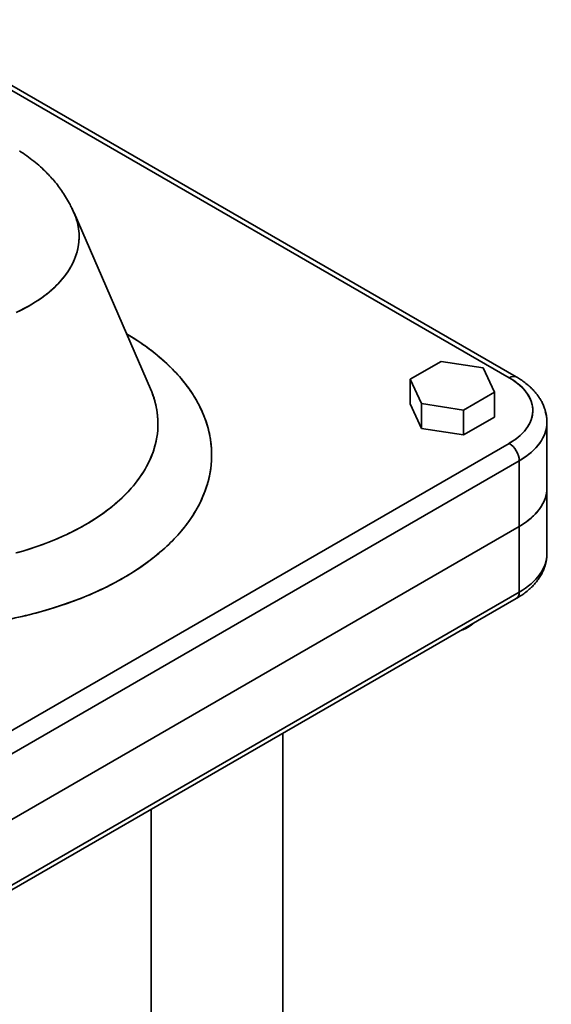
# Model space of a CAD drawing. Header units: inches. Extents: x 4459 to 5646, y 390 to 1656.
# Tile 13 of 13: x 5522 to 5635, y 1435 to 1643. Entities that reach past the tile are written whole.
import ezdxf

# ---------------------------------------------------------------- set-up
doc = ezdxf.new("R2010")
doc.units = ezdxf.units.IN
doc.header["$MEASUREMENT"] = 0

msp = doc.modelspace()

# ---------------------------------------------------------------- linework, layer by layer
at = {"color": 7, "lineweight": 35}
for p, q in [((5495.13, 1642.97), (5625.95, 1567.44)), ((5625.95, 1567.44), (5495.13, 1642.97)), ((5627.45, 1567.59), (5496.63, 1643.12)), ((5533.96, 1602.27), (5550.13, 1565.08)), ((5495.13, 1478.04), (5625.95, 1553.56)), ((5495.13, 1478.04), (5625.95, 1553.56)), ((5497.26, 1474.36), (5628.07, 1549.89)), ((5628.07, 1549.89), (5497.26, 1474.36)), ((5497.26, 1460.48), (5628.07, 1536.01)), ((5628.07, 1536.01), (5497.26, 1460.48)), ((5628.07, 1536.01), (5497.26, 1460.48)), ((5497.26, 1460.48), (5628.07, 1536.01)), ((5628.07, 1522.13), (5497.26, 1446.6)), ((5497.26, 1446.6), (5628.07, 1522.13)), ((5496.63, 1445.23), (5627.45, 1520.75)), ((5578.11, 1418.55), (5578.11, 1492.27)), ((5550.29, 1476.21), (5550.29, 1379.77)), ((5550.29, 1476.21), (5550.29, 1379.77))]:
    msp.add_line(p, q, dxfattribs=at)
at = {"color": 7, "lineweight": 35, "ltscale": 0.188559}
for p, q in [((5611.54, 1570.88), (5605.01, 1567.11)), ((5605.01, 1567.11), (5611.54, 1570.88))]:
    msp.add_line(p, q, dxfattribs=at)
at = {"color": 7, "lineweight": 35, "ltscale": 0.225725}
for p, q in [((5620.46, 1569.5), (5611.54, 1570.88)), ((5611.54, 1570.88), (5620.46, 1569.5))]:
    msp.add_line(p, q, dxfattribs=at)
at = {"color": 7, "lineweight": 35, "ltscale": 0.141983}
for p, q in [((5622.85, 1564.35), (5620.46, 1569.5)), ((5620.46, 1569.5), (5622.85, 1564.35))]:
    msp.add_line(p, q, dxfattribs=at)
at = {"color": 7, "lineweight": 35, "ltscale": 0.141984}
for p, q in [((5605.01, 1567.11), (5607.4, 1561.96)), ((5607.4, 1561.96), (5605.01, 1567.11)), ((5605.01, 1561.88), (5607.4, 1556.73)), ((5605.01, 1561.88), (5607.4, 1556.73))]:
    msp.add_line(p, q, dxfattribs=at)
at = {"color": 7, "lineweight": 35, "ltscale": 0.13064}
for p, q in [((5605.01, 1561.88), (5605.01, 1567.11)), ((5605.01, 1567.11), (5605.01, 1561.88)), ((5622.85, 1559.12), (5622.85, 1564.35)), ((5622.85, 1564.35), (5622.85, 1559.12)), ((5607.4, 1556.73), (5607.4, 1561.96)), ((5607.4, 1561.96), (5607.4, 1556.73)), ((5616.32, 1555.35), (5616.32, 1560.58)), ((5616.32, 1560.58), (5616.32, 1555.35))]:
    msp.add_line(p, q, dxfattribs=at)
at = {"color": 7, "lineweight": 35, "ltscale": 0.188562}
for p, q in [((5616.32, 1560.58), (5622.85, 1564.35)), ((5622.85, 1564.35), (5616.32, 1560.58)), ((5616.32, 1555.35), (5622.85, 1559.12)), ((5616.32, 1555.35), (5622.85, 1559.12))]:
    msp.add_line(p, q, dxfattribs=at)
at = {"color": 7, "lineweight": 35, "ltscale": 0.225722}
for p, q in [((5607.4, 1561.96), (5616.32, 1560.58)), ((5616.32, 1560.58), (5607.4, 1561.96)), ((5607.4, 1556.73), (5616.32, 1555.35)), ((5607.4, 1556.73), (5616.32, 1555.35))]:
    msp.add_line(p, q, dxfattribs=at)
at = {"color": 7, "lineweight": 35, "ltscale": 0.347009}
for p, q in [((5633.93, 1544.17), (5633.93, 1558.05)), ((5628.07, 1522.13), (5628.07, 1536.01)), ((5628.07, 1536.01), (5628.07, 1522.13))]:
    msp.add_line(p, q, dxfattribs=at)
at = {"color": 7, "lineweight": 35, "ltscale": 0.347012}
for p, q in [((5628.07, 1549.89), (5628.07, 1536.01)), ((5628.07, 1536.01), (5628.07, 1549.89)), ((5633.93, 1530.29), (5633.93, 1544.17))]:
    msp.add_line(p, q, dxfattribs=at)
at = {"color": 7, "lineweight": 35, "ltscale": 0.000169}
msp.add_line((5556.25, 1534.59), (5556.25, 1534.58), dxfattribs=at)
at = {"color": 7, "lineweight": 35, "ltscale": 0.020414}
msp.add_line((5617.46, 1514.86), (5616.76, 1514.45), dxfattribs=at)
at = {"color": 7, "lineweight": 35}
for points in [[(5522.41, 1615.37), (5522.8, 1615.13), (5523.18, 1614.87), (5523.57, 1614.61), (5523.95, 1614.35), (5524.32, 1614.07), (5524.7, 1613.8), (5525.07, 1613.52), (5525.43, 1613.23), (5525.79, 1612.93), (5526.15, 1612.63), (5526.51, 1612.33), (5526.86, 1612.02), (5527.21, 1611.7), (5527.54, 1611.38), (5527.8, 1611.14), (5528.05, 1610.88), (5528.3, 1610.63), (5528.55, 1610.37), (5528.8, 1610.1), (5529.04, 1609.84), (5529.28, 1609.57), (5529.52, 1609.3), (5529.76, 1609.02), (5529.99, 1608.74), (5530.22, 1608.46), (5530.44, 1608.18), (5530.66, 1607.89), (5530.88, 1607.6), (5531.09, 1607.3), (5531.3, 1607.01), (5531.53, 1606.68), (5531.75, 1606.35), (5531.97, 1606.01), (5532.18, 1605.67), (5532.39, 1605.33), (5532.59, 1604.99), (5532.79, 1604.64), (5532.98, 1604.29), (5533.11, 1604.04), (5533.24, 1603.79), (5533.37, 1603.54), (5533.49, 1603.29), (5533.61, 1603.03), (5533.73, 1602.78), (5533.85, 1602.52), (5533.96, 1602.27)], [(5521.73, 1581.22), (5522.56, 1581.61), (5523.37, 1582.03), (5524.17, 1582.46), (5524.94, 1582.91), (5525.7, 1583.37), (5526.43, 1583.84), (5527.14, 1584.34), (5527.8, 1584.83), (5528.44, 1585.33), (5529.06, 1585.85), (5529.36, 1586.11), (5529.65, 1586.38), (5529.94, 1586.65), (5530.21, 1586.92), (5530.58, 1587.29), (5530.92, 1587.66), (5531.26, 1588.04), (5531.69, 1588.55), (5532.1, 1589.07), (5532.48, 1589.6), (5532.83, 1590.14), (5533.17, 1590.68), (5533.47, 1591.23), (5533.75, 1591.79), (5533.88, 1592.07), (5534.01, 1592.35), (5534.12, 1592.63), (5534.23, 1592.92), (5534.42, 1593.47), (5534.59, 1594.02), (5534.73, 1594.58), (5534.84, 1595.15), (5534.89, 1595.43), (5534.93, 1595.71), (5534.97, 1595.99), (5534.99, 1596.28), (5535.02, 1596.7), (5535.03, 1597.13), (5535.03, 1597.55), (5535.01, 1597.98), (5534.99, 1598.26), (5534.96, 1598.54), (5534.93, 1598.83), (5534.89, 1599.11), (5534.84, 1599.39), (5534.79, 1599.67), (5534.66, 1600.23), (5534.5, 1600.79), (5534.32, 1601.34), (5534.11, 1601.9), (5533.88, 1602.44), (5533.7, 1602.83), (5533.5, 1603.22)], [(5533.5, 1603.22), (5533.77, 1602.67), (5534.02, 1602.13), (5534.24, 1601.57), (5534.43, 1601.01), (5534.52, 1600.73), (5534.6, 1600.45), (5534.67, 1600.17), (5534.74, 1599.88), (5534.84, 1599.39), (5534.92, 1598.9), (5534.98, 1598.41), (5535.01, 1597.91), (5535.03, 1597.42), (5535.03, 1596.92), (5535, 1596.43), (5534.97, 1596), (5534.91, 1595.57), (5534.84, 1595.15), (5534.76, 1594.72), (5534.7, 1594.44), (5534.63, 1594.16), (5534.46, 1593.6), (5534.28, 1593.04), (5534.06, 1592.49), (5533.83, 1591.95), (5533.56, 1591.41), (5533.28, 1590.88), (5532.97, 1590.35), (5532.64, 1589.84), (5532.37, 1589.45), (5532.09, 1589.07), (5531.8, 1588.69), (5531.57, 1588.41), (5531.34, 1588.14), (5531.1, 1587.86), (5530.85, 1587.59), (5530.35, 1587.05), (5529.81, 1586.53), (5529.26, 1586.03), (5528.69, 1585.53), (5528.18, 1585.12), (5527.66, 1584.72), (5527.12, 1584.33), (5526.58, 1583.94), (5526.2, 1583.69), (5525.83, 1583.45), (5525.06, 1582.97), (5524.27, 1582.52), (5523.69, 1582.19), (5523.09, 1581.88), (5522.49, 1581.58), (5522.03, 1581.36)], [(5545.07, 1576.72), (5546.48, 1575.85), (5547.86, 1574.95), (5548.53, 1574.48), (5549.19, 1574.01), (5550.16, 1573.29), (5551.1, 1572.55), (5552.02, 1571.79), (5552.91, 1571.02), (5553.89, 1570.11), (5554.83, 1569.18), (5555.72, 1568.23), (5556.58, 1567.26), (5557.39, 1566.27), (5558.15, 1565.26), (5558.51, 1564.75), (5558.86, 1564.23), (5559.48, 1563.26), (5560.05, 1562.26), (5560.58, 1561.26), (5561.06, 1560.24), (5561.49, 1559.21), (5561.68, 1558.69), (5561.87, 1558.17), (5562.16, 1557.25), (5562.41, 1556.33), (5562.62, 1555.4), (5562.78, 1554.47), (5562.91, 1553.53), (5563, 1552.59), (5563.04, 1551.65), (5563.05, 1550.71), (5563.01, 1549.87), (5562.95, 1549.02), (5562.85, 1548.18), (5562.71, 1547.33), (5562.55, 1546.49), (5562.42, 1545.97), (5562.29, 1545.46), (5562.14, 1544.93), (5561.98, 1544.42), (5561.63, 1543.39), (5561.22, 1542.37), (5560.77, 1541.36), (5560.27, 1540.37), (5559.72, 1539.38), (5559.13, 1538.41), (5558.5, 1537.46), (5557.79, 1536.48), (5557.04, 1535.52), (5556.25, 1534.58), (5555.42, 1533.66), (5554.55, 1532.76), (5553.64, 1531.88), (5552.69, 1531.01), (5552.13, 1530.53), (5551.56, 1530.05), (5550.96, 1529.56), (5550.35, 1529.08), (5549.11, 1528.16), (5547.84, 1527.27), (5546.52, 1526.4), (5545.17, 1525.57), (5543.99, 1524.89), (5542.79, 1524.22), (5541.57, 1523.58), (5540.33, 1522.96), (5539.48, 1522.56), (5538.63, 1522.17), (5536.91, 1521.42), (5535.15, 1520.7), (5533.37, 1520.03), (5531.55, 1519.39), (5529.72, 1518.79), (5527.85, 1518.23), (5526.81, 1517.94), (5525.77, 1517.66), (5524.71, 1517.39), (5523.65, 1517.13), (5521.51, 1516.64)], [(5545.07, 1576.72), (5545.64, 1576.37), (5546.2, 1576.02), (5546.76, 1575.67), (5547.31, 1575.31), (5547.85, 1574.95), (5548.38, 1574.59), (5548.64, 1574.41), (5548.9, 1574.22), (5549.35, 1573.9), (5549.79, 1573.57), (5550.23, 1573.24), (5550.66, 1572.9), (5551.09, 1572.56), (5551.5, 1572.22), (5551.92, 1571.88), (5552.32, 1571.53)], [(5633.93, 1558.05), (5633.93, 1558.23), (5633.92, 1558.41), (5633.91, 1558.58), (5633.9, 1558.76), (5633.88, 1558.93), (5633.86, 1559.11), (5633.84, 1559.28), (5633.81, 1559.46), (5633.78, 1559.64), (5633.75, 1559.82), (5633.72, 1559.96), (5633.68, 1560.1), (5633.65, 1560.25), (5633.61, 1560.39), (5633.57, 1560.53), (5633.53, 1560.67), (5633.48, 1560.81), (5633.44, 1560.95), (5633.36, 1561.16), (5633.28, 1561.37), (5633.2, 1561.57), (5633.11, 1561.77), (5633.01, 1561.98), (5632.92, 1562.17), (5632.81, 1562.37), (5632.71, 1562.57), (5632.57, 1562.8), (5632.42, 1563.04), (5632.31, 1563.21), (5632.2, 1563.38), (5632.08, 1563.55), (5631.96, 1563.71), (5631.83, 1563.88), (5631.71, 1564.04), (5631.58, 1564.2), (5631.45, 1564.35), (5631.3, 1564.52), (5631.15, 1564.69), (5630.99, 1564.85), (5630.84, 1565.02), (5630.68, 1565.17), (5630.52, 1565.33), (5630.35, 1565.48), (5630.19, 1565.63), (5629.96, 1565.83), (5629.72, 1566.03), (5629.49, 1566.22), (5629.25, 1566.4), (5629.03, 1566.57), (5628.81, 1566.72), (5628.59, 1566.88), (5628.36, 1567.03), (5628.14, 1567.17), (5627.91, 1567.32), (5627.68, 1567.46), (5627.45, 1567.59)], [(5550.13, 1565.08), (5550.3, 1564.66), (5550.47, 1564.25), (5550.67, 1563.69), (5550.86, 1563.13), (5551.03, 1562.57), (5551.19, 1561.93), (5551.34, 1561.29), (5551.46, 1560.65), (5551.55, 1560.01), (5551.63, 1559.27), (5551.68, 1558.53), (5551.7, 1557.79), (5551.69, 1557.05), (5551.65, 1556.31), (5551.57, 1555.57), (5551.46, 1554.84), (5551.32, 1554.05), (5551.13, 1553.26), (5550.91, 1552.48), (5550.66, 1551.71), (5550.37, 1550.94), (5550.05, 1550.18), (5549.69, 1549.42), (5549.3, 1548.68), (5548.99, 1548.12), (5548.65, 1547.56), (5548.3, 1547.01), (5548.03, 1546.6), (5547.74, 1546.19), (5547.15, 1545.39), (5546.52, 1544.61), (5545.85, 1543.84), (5545.15, 1543.08), (5544.38, 1542.31), (5543.58, 1541.55), (5542.74, 1540.82), (5541.88, 1540.1), (5540.99, 1539.4), (5540.06, 1538.72), (5539.11, 1538.07), (5538.36, 1537.57), (5537.59, 1537.08), (5536.8, 1536.61), (5536.2, 1536.26), (5535.6, 1535.92), (5534.37, 1535.26), (5533.11, 1534.63), (5532.44, 1534.3), (5531.76, 1533.99), (5530.37, 1533.38), (5528.97, 1532.8), (5527.54, 1532.26), (5526.09, 1531.74), (5524.62, 1531.26), (5523.13, 1530.8), (5521.63, 1530.38)], [(5521.78, 1530.42), (5523.12, 1530.8), (5524.45, 1531.2), (5525.92, 1531.69), (5527.37, 1532.2), (5528.8, 1532.74), (5530.2, 1533.31), (5531.58, 1533.91), (5532.27, 1534.23), (5532.95, 1534.55), (5533.6, 1534.87), (5534.25, 1535.2), (5535.22, 1535.71), (5536.18, 1536.24), (5537.11, 1536.79), (5538.02, 1537.35), (5539.07, 1538.04), (5540.1, 1538.75), (5541.09, 1539.48), (5542.04, 1540.23), (5542.51, 1540.62), (5542.96, 1541.01), (5543.56, 1541.53), (5544.13, 1542.07), (5544.69, 1542.61), (5545.4, 1543.34), (5546.07, 1544.08), (5546.71, 1544.84), (5547.31, 1545.61), (5547.88, 1546.39), (5548.42, 1547.19), (5548.92, 1547.99), (5549.15, 1548.4), (5549.37, 1548.81), (5549.79, 1549.62), (5549.98, 1550.03), (5550.16, 1550.45), (5550.39, 1551), (5550.6, 1551.56), (5550.8, 1552.12), (5551, 1552.8), (5551.19, 1553.48), (5551.34, 1554.16), (5551.47, 1554.85), (5551.57, 1555.54), (5551.65, 1556.3), (5551.69, 1557.07), (5551.7, 1557.84), (5551.68, 1558.61), (5551.63, 1559.37), (5551.54, 1560.14), (5551.41, 1560.9), (5551.26, 1561.67), (5551.07, 1562.42), (5550.87, 1563.09), (5550.65, 1563.76), (5550.4, 1564.42), (5550.13, 1565.08)], [(5632.41, 1539.75), (5632.55, 1539.97), (5632.69, 1540.18), (5632.82, 1540.39), (5632.95, 1540.61), (5633.07, 1540.82), (5633.18, 1541.04), (5633.28, 1541.26), (5633.38, 1541.48), (5633.46, 1541.7), (5633.54, 1541.92)], [(5630.56, 1537.76), (5630.8, 1537.97), (5631.03, 1538.18), (5631.25, 1538.4), (5631.46, 1538.62), (5631.67, 1538.84), (5631.77, 1538.95), (5631.87, 1539.07), (5632.01, 1539.24), (5632.15, 1539.41), (5632.28, 1539.58), (5632.41, 1539.75)], [(5627.45, 1520.75), (5627.68, 1520.89), (5627.91, 1521.03), (5628.14, 1521.17), (5628.36, 1521.32), (5628.59, 1521.47), (5628.81, 1521.62), (5629.03, 1521.78), (5629.25, 1521.94), (5629.49, 1522.13), (5629.72, 1522.32), (5629.96, 1522.51), (5630.19, 1522.71), (5630.35, 1522.86), (5630.52, 1523.02), (5630.68, 1523.17), (5630.84, 1523.33), (5630.99, 1523.49), (5631.15, 1523.66), (5631.3, 1523.82), (5631.45, 1523.99), (5631.58, 1524.15), (5631.71, 1524.31), (5631.83, 1524.47), (5631.96, 1524.63), (5632.08, 1524.8), (5632.2, 1524.96), (5632.31, 1525.13), (5632.42, 1525.31), (5632.57, 1525.54), (5632.71, 1525.78), (5632.81, 1525.98), (5632.92, 1526.17), (5633.01, 1526.37), (5633.11, 1526.57), (5633.2, 1526.78), (5633.28, 1526.98), (5633.36, 1527.19), (5633.44, 1527.4), (5633.48, 1527.54), (5633.53, 1527.68), (5633.57, 1527.82), (5633.61, 1527.96), (5633.65, 1528.1), (5633.68, 1528.24), (5633.72, 1528.39), (5633.75, 1528.53), (5633.78, 1528.71), (5633.81, 1528.89), (5633.84, 1529.06), (5633.86, 1529.24), (5633.88, 1529.41), (5633.9, 1529.59), (5633.91, 1529.77), (5633.92, 1529.94), (5633.93, 1530.12), (5633.93, 1530.29)]]:
    msp.add_lwpolyline(points, dxfattribs=at)
for centre, radius, start, end in [((5526.17, 1541.16), 40.08, 42.8868, 49.2672), ((5530.73, 1545.4), 33.85, 35.7575, 42.8976), ((5619.04, 1555.35), 13.93, 50.6338, 60.256), ((5621.22, 1558.01), 10.49, 40.0772, 50.6515), ((5534.8, 1548.32), 28.84, 27.8179, 35.7625), ((5623.04, 1559.54), 8.11, 28.7483, 40.0552), ((5624.31, 1560.25), 6.65, 17.2154, 28.6891), ((5538.11, 1550.07), 25.1, 19.0961, 27.8126), ((5625.02, 1560.47), 5.91, 6.2738, 17.1443), ((5625.25, 1560.5), 5.67, 356.6351, 6.2218), ((5625.06, 1560.52), 5.87, 342.4313, 356.5421), ((5540.45, 1550.89), 22.62, 9.7358, 19.0775), ((5623.49, 1561.18), 7.58, 322.8638, 334.9573), ((5624.46, 1560.71), 6.5, 335.1299, 342.5098), ((5620.06, 1564.32), 12.25, 306.506, 311.6494), ((5621.68, 1562.55), 9.85, 311.4287, 322.8381), ((5541.66, 1551.11), 21.39, 0.01, 9.7051), ((5618.7, 1566.18), 14.55, 299.8805, 306.4536), ((5541.65, 1551.12), 21.4, 350.2811, 359.9749), ((5540.45, 1551.34), 22.62, 340.9089, 350.2504), ((5538.11, 1552.16), 25.1, 332.1734, 340.8902), ((5627.05, 1544.19), 6.88, 340.7322, 359.8625), ((5626.83, 1544.24), 7.11, 340.9119, 350.2544), ((5627.21, 1544.18), 6.72, 350.2849, 359.9823), ((5534.8, 1553.91), 28.85, 324.2232, 332.168), ((5625.05, 1545.05), 9.06, 324.2277, 332.1715), ((5626.09, 1544.5), 7.88, 332.1768, 340.8934), ((5622.34, 1547.3), 12.59, 310.7278, 317.1053), ((5623.78, 1545.97), 10.64, 317.0945, 324.2327), ((5530.73, 1556.84), 33.86, 317.0884, 324.2282), ((5620.09, 1550.01), 16.12, 299.6787, 310.5038), ((5619.35, 1551.15), 17.47, 299.9264, 305.0524), ((5620.84, 1549.04), 14.89, 305.0389, 310.7411), ((5526.16, 1561.08), 40.1, 310.7198, 317.0992), ((5521.37, 1566.63), 47.43, 305.0292, 310.7331), ((5516.63, 1573.36), 55.66, 299.9162, 305.0427), ((5512.23, 1580.98), 64.47, 295.2816, 299.9292), ((5508.35, 1589.15), 73.51, 291.0353, 295.2929), ((5505.15, 1597.44), 82.4, 287.1006, 291.0454), ((5502.7, 1605.36), 90.69, 283.4098, 287.1096), ((5501, 1612.41), 97.94, 279.9038, 283.418), ((5614.5, 1518.43), 4.57, 287.3281, 299.5658), ((5614.3, 1518.96), 5.14, 287.6774, 291.0712), ((5614.61, 1518.2), 4.32, 290.8774, 299.7798)]:
    msp.add_arc(centre, radius, start, end, dxfattribs=at)
for centre, major_axis, ratio, start_param, end_param in [((5625.95, 1564.99), (-1.5, -2.6), 0.57735, 3.141584, 3.926991), ((5625.95, 1564.99), (-1.5, -2.6), 0.57735, 3.141593, 3.926991), ((5613.92, 1560.5), (17.01, 0), 0.577275, 6.220086, 7.068351), ((5613.93, 1558.05), (20, 0), 0.57735, 5.497787, 6.479535), ((5614.34, 1560.47), (16.59, 0.05), 0.584124, 5.927739, 6.21771), ((5613.88, 1560.52), (17.05, -0.02), 0.577138, 5.499559, 5.934775), ((5613.93, 1558.05), (20, 0), 0.57735, 5.497787, 6.283185), ((5625.95, 1551.11), (1.5, -2.6), 0.57735, 0.785398, 2.356194), ((5625.95, 1551.11), (1.5, -2.6), 0.57735, 0.785398, 2.356194), ((5613.93, 1544.17), (20, 0), 0.57735, 5.497787, 6.283185), ((5613.93, 1544.17), (20, 0), 0.57735, 5.497787, 6.283185), ((5613.93, 1530.29), (20, 0), 0.57735, 5.497787, 6.283185), ((5613.93, 1530.29), (20, 0), 0.57735, 5.497787, 6.283185), ((5625.95, 1523.35), (1.5, -2.6), 0.57735, 6.283185, 7.068583), ((5625.95, 1523.35), (1.5, -2.6), 0.57735, 0.000009, 0.785398), ((5613.93, 1516.9), (5, 0), 0.57735, 5.247264, 5.75076), ((5613.93, 1516.9), (5, 0), 0.57735, 5.247264, 5.75076)]:
    msp.add_ellipse(centre, major_axis=major_axis, ratio=ratio, start_param=start_param, end_param=end_param, dxfattribs=at)

doc.saveas('drawing.dxf')
